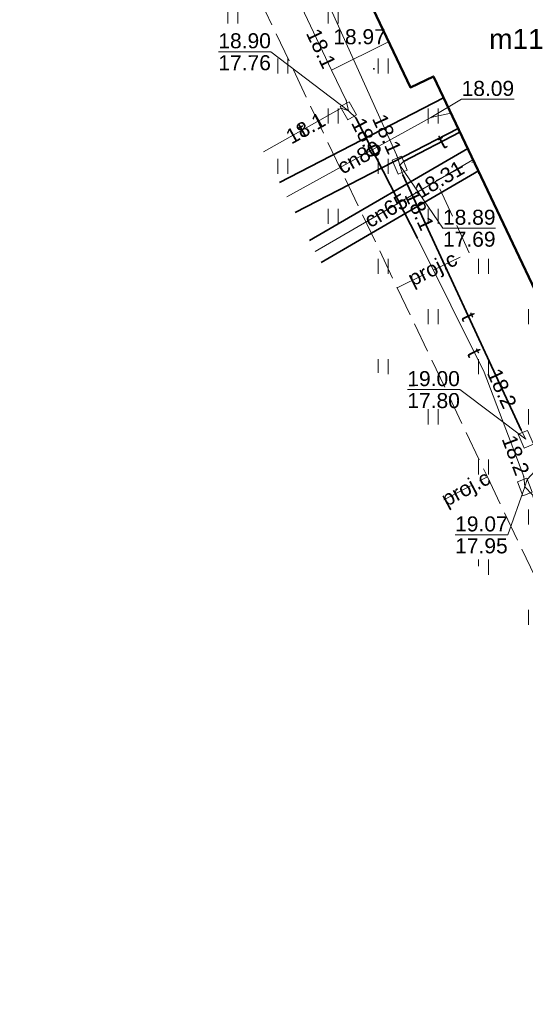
# Model space of a CAD drawing. Extents: x 7395144 to 7395446, y 6007497 to 6007827.
# Tile 24 of 62: x 7395167 to 7395192, y 6007619 to 6007668. Entities that reach past the tile are written whole.
import ezdxf
from ezdxf.enums import TextEntityAlignment as Align

# ---------------------------------------------------------------- set-up
doc = ezdxf.new("R2010")
doc.units = 0
doc.header["$PDSIZE"] = 0.75
doc.linetypes.add('PRZER2-1', pattern=[3, 2, -1])
doc.linetypes.add('PRZER3-1', pattern=[4, 3, -1])
doc.layers.get('0').update_dxf_attribs({"linetype": 'CONTINUOUS', "lineweight": 13})
for name, color, linetype, lineweight in [('GESBZO', 7, 'CONTINUOUS', 50), ('GESBZO_O', 7, 'CONTINUOUS', 50), ('GSPWPS', 7, 'CONTINUOUS', 13), ('GSPWPS_O', 7, 'CONTINUOUS', 13), ('GSSUTR', 7, 'PRZER2-1', 18), ('GULLOB', 7, 'CONTINUOUS', 35), ('GUPIKP', 7, 'CONTINUOUS', 18), ('GUPPRZ', 7, 'CONTINUOUS', 18), ('GUPPRZ_O', 7, 'CONTINUOUS', 18)]:
    doc.layers.add(name, color=color, linetype=linetype, lineweight=lineweight)
for name, color, linetype, lineweight, true_color in [('GULCPR', 7, 'CONTINUOUS', 18, 0xd200d2), ('GULCPR_O', 7, 'CONTINUOUS', 18, 0xd200d2), ('GULTPR', 7, 'CONTINUOUS', 18, 0xff9100), ('GULTPR_O', 7, 'CONTINUOUS', 18, 0xff9100)]:
    doc.layers.add(name, color=color, linetype=linetype, lineweight=lineweight, true_color=true_color)
doc.styles.add('GEO-INFO', font='arial.ttf')

# ---------------------------------------------------------------- blocks, each defined once
blk = doc.blocks.new('KOLO')
blk.add_hatch(color=0).paths.add_polyline_path([(-0.5, 0), (-0.482963, -0.12941), (-0.433013, -0.25), (-0.353553, -0.353553), (-0.25, -0.433013), (-0.12941, -0.482963), (0, -0.5), (0.12941, -0.482963), (0.25, -0.433013), (0.353553, -0.353553), (0.433013, -0.25), (0.482963, -0.12941), (0.5, 0), (0.482963, 0.12941), (0.433013, 0.25), (0.353553, 0.353553), (0.25, 0.433013), (0.12941, 0.482963), (0, 0.5), (-0.12941, 0.482963), (-0.25, 0.433013), (-0.353553, 0.353553), (-0.433013, 0.25), (-0.482963, 0.12941)])
blk = doc.blocks.new('POINT')
at = {"color": 0}
blk.add_point((0, 0), dxfattribs=at)
blk = doc.blocks.new('PROSTOKAT1_5-1_PELNY')
at = {"color": 0}
blk.add_lwpolyline([(0.75, -0.5), (-0.75, -0.5), (-0.75, 0.5), (0.75, 0.5)], close=True, dxfattribs=at)

msp = doc.modelspace()

# ---------------------------------------------------------------- hatches: boundary and pattern name
at = {"layer": 'GSSUTR', "linetype": 'Continuous', "lineweight": 18}
h = msp.add_hatch(dxfattribs=at)
h.set_pattern_fill('PTTU04', scale=0.5, style=0)
h.set_pattern_definition([(90, (7390000, 6000000), (-2.5, 2.5), [0.75, -4.25]), (90, (7390000.5, 6000000), (-2.5, 2.5), [0.75, -4.25])])
h.paths.add_polyline_path([(7395220.12, 6007654.21), (7395218.571, 6007654.761), (7395211.67, 6007650.9), (7395208.322, 6007649.326), (7395209.58, 6007646.89), (7395208.862, 6007646.491), (7395209.56, 6007645.01), (7395210.63, 6007645.51), (7395212.33, 6007641.91), (7395200.05, 6007636.13), (7395198.44, 6007639.5), (7395200.66, 6007640.55), (7395199.65, 6007642.57), (7395197.48, 6007641.53), (7395195.84, 6007644.96), (7395196.96, 6007645.5), (7395187.76, 6007664.86), (7395186.61, 6007664.31), (7395179.3, 6007679.67), (7395180.42, 6007680.21), (7395175.77, 6007689.99), (7395180.1, 6007692.08), (7395178.52, 6007695.42), (7395182.04, 6007696.98), (7395183.14, 6007694.75), (7395185.863, 6007696.141), (7395184.53, 6007697.775), (7395182.159, 6007700.284), (7395180.15, 6007702.302), (7395177.874, 6007700.266), (7395176.131, 6007698.487), (7395174.019, 6007696.308), (7395171.626, 6007694.105), (7395169.89, 6007692.122), (7395168.635, 6007690.936), (7395167.117, 6007689.392), (7395169.823, 6007682.722), (7395172.695, 6007675.63), (7395173.662, 6007673.094), (7395174.666, 6007670.683), (7395175.33, 6007669.017), (7395175.834, 6007667.756), (7395195.307, 6007630.198), (7395224.1, 6007646.53)], flags=0)

# ---------------------------------------------------------------- linework, layer by layer
at = {"layer": 'GESBZO', "color": 7, "linetype": 'Continuous', "lineweight": 50, "elevation": 10.18}
msp.add_lwpolyline([(7395196.96, 6007645.5), (7395187.76, 6007664.86), (7395186.61, 6007664.31), (7395179.3, 6007679.67)], dxfattribs=at)
at = {"layer": 'GSSUTR', "color": 7, "linetype": 'PRZER2-1', "lineweight": 18, "ltscale": 0.5, "elevation": 10.1}
msp.add_lwpolyline([(7395179.3, 6007679.67), (7395186.61, 6007664.31), (7395187.76, 6007664.86), (7395196.96, 6007645.5), (7395195.84, 6007644.96), (7395197.48, 6007641.53), (7395199.65, 6007642.57), (7395200.66, 6007640.55), (7395198.44, 6007639.5), (7395200.05, 6007636.13), (7395212.33, 6007641.91), (7395210.63, 6007645.51), (7395209.56, 6007645.01), (7395208.862, 6007646.491), (7395209.58, 6007646.89), (7395208.322, 6007649.326), (7395211.67, 6007650.9), (7395218.571, 6007654.761), (7395220.12, 6007654.21), (7395224.1, 6007646.53), (7395195.307, 6007630.198)], dxfattribs=at)
at = {"layer": 'GULCPR', "color": 212, "linetype": 'PRZER3-1', "lineweight": 18, "ltscale": 0.5, "true_color": 0xd200d2, "elevation": 10.14}
for points in [[(7395178.634, 6007683.966), (7395173.023, 6007681.425), (7395185.956, 6007654.314), (7395190.452, 6007644.89), (7395200.138, 6007624.587), (7395206.192, 6007628.173), (7395210.754, 6007618.983), (7395228.307, 6007583.624), (7395233.082, 6007574.006), (7395255.296, 6007529.257), (7395260.792, 6007532.846), (7395263.582, 6007528.663), (7395271.384, 6007527.775), (7395272.212, 6007534.224), (7395294.629, 6007530.743), (7395314.81, 6007527.608), (7395317.45, 6007527.198), (7395316.341, 6007520.072), (7395367.887, 6007513.536), (7395380.072, 6007511.986), (7395416.124, 6007507.539)], [(7395178.634, 6007683.966), (7395173.023, 6007681.425), (7395185.956, 6007654.314), (7395190.452, 6007644.89), (7395200.138, 6007624.587), (7395206.192, 6007628.173), (7395210.754, 6007618.983), (7395228.307, 6007583.624), (7395233.082, 6007574.006), (7395255.296, 6007529.257), (7395260.792, 6007532.846), (7395263.582, 6007528.663), (7395271.384, 6007527.775), (7395272.212, 6007534.224), (7395294.629, 6007530.743), (7395314.81, 6007527.608), (7395317.45, 6007527.198), (7395316.341, 6007520.072), (7395367.887, 6007513.536), (7395380.072, 6007511.986), (7395416.124, 6007507.539)], [(7395185.956, 6007654.314), (7395189.55, 6007656.065), (7395187.894, 6007659.658), (7395189.776, 6007660.617)], [(7395185.956, 6007654.314), (7395189.55, 6007656.065), (7395187.894, 6007659.658), (7395189.776, 6007660.617)], [(7395188.288, 6007643.735), (7395190.452, 6007644.89)], [(7395188.288, 6007643.735), (7395190.452, 6007644.89)]]:
    msp.add_lwpolyline(points, dxfattribs=at)
at = {"layer": 'GULCPR', "color": 212, "linetype": 'Continuous', "lineweight": 18, "true_color": 0xd200d2, "elevation": 10.14}
for points in [[(7395180.451, 6007658.851), (7395187.636, 6007662.803), (7395188.632, 6007663.026)], [(7395189.734, 6007660.699), (7395188.924, 6007660.228), (7395181.868, 6007656.119)]]:
    msp.add_lwpolyline(points, dxfattribs=at)
at = {"layer": 'GULLOB', "color": 7, "linetype": 'Continuous', "lineweight": 35, "elevation": 10.12}
for points in [[(7395180.085, 6007659.558), (7395188.271, 6007663.785)], [(7395183.893, 6007662.783), (7395186.96, 6007656.792)], [(7395188.993, 6007662.266), (7395180.86, 6007658.063)], [(7395186.275, 6007660.615), (7395189.086, 6007662.069)], [(7395189.471, 6007661.259), (7395181.584, 6007656.667)], [(7395182.152, 6007655.57), (7395190.002, 6007660.142)], [(7395192.145, 6007647.207), (7395186.242, 6007659.954)]]:
    msp.add_lwpolyline(points, dxfattribs=at)
at = {"layer": 'GULTPR', "color": 30, "linetype": 'Continuous', "lineweight": 18, "true_color": 0xff9100, "elevation": 10.14}
for points in [[(7395176.149, 6007679.325), (7395176.526, 6007678.165), (7395182.674, 6007665.167)], [(7395186.082, 6007660.429), (7395185.93, 6007660.908), (7395179.1, 6007676.076), (7395178.872, 6007676.522)], [(7395185.526, 6007666.588), (7395182.674, 6007665.167)], [(7395182.674, 6007665.167), (7395183.41, 6007663.657), (7395183.517, 6007663.144)], [(7395183.517, 6007663.144), (7395183.158, 6007663.273), (7395179.284, 6007661.103)], [(7395183.517, 6007663.144), (7395183.893, 6007662.783), (7395186.96, 6007656.792), (7395190.298, 6007650.103), (7395192.269, 6007644.897), (7395192.321, 6007644.379)], [(7395186.082, 6007660.429), (7395186.275, 6007660.615), (7395189.086, 6007662.069)], [(7395192.372, 6007646.759), (7395192.145, 6007647.207), (7395186.242, 6007659.954), (7395186.082, 6007660.429)], [(7395195.66, 6007648.236), (7395192.441, 6007644.756), (7395192.321, 6007644.379)], [(7395197.53, 6007632.738), (7395197.121, 6007632.783), (7395194.443, 6007637.819), (7395192.696, 6007643.99), (7395192.321, 6007644.379)]]:
    msp.add_lwpolyline(points, dxfattribs=at)
at = {"layer": 'GUPPRZ_O', "color": 30, "linetype": 'Continuous', "lineweight": 9, "true_color": 0xff9100, "elevation": 10.8, "flags": 128}
for points in [[(7395177.029, 6007666.086), (7395179.65, 6007666.088), (7395183.517, 6007663.144)], [(7395177.029, 6007666.086), (7395179.65, 6007666.088)], [(7395190.859, 6007657.286), (7395188.238, 6007657.283), (7395186.082, 6007660.429)], [(7395188.238, 6007657.283), (7395190.859, 6007657.286)], [(7395186.459, 6007649.234), (7395189.079, 6007649.236), (7395192.372, 6007646.759)], [(7395186.459, 6007649.234), (7395189.079, 6007649.236)], [(7395188.845, 6007641.988), (7395191.466, 6007641.99), (7395192.321, 6007644.379)], [(7395188.845, 6007641.988), (7395191.466, 6007641.99)]]:
    msp.add_lwpolyline(points, dxfattribs=at)
at = {"layer": 'GUPPRZ_O', "color": 212, "linetype": 'Continuous', "lineweight": 9, "true_color": 0xd200d2, "elevation": 10.8, "flags": 128}
msp.add_lwpolyline([(7395191.788, 6007663.719), (7395189.167, 6007663.717), (7395187.636, 6007662.803)], dxfattribs=at)

# ---------------------------------------------------------------- block references
at = {"layer": 'GSPWPS', "color": 7, "lineweight": 13, "xscale": 0.09, "yscale": 0.09}
msp.add_blockref('KOLO', (7395184.793, 6007665.233, 10.08), dxfattribs=at)
at = {"layer": 'GUPIKP', "color": 30, "lineweight": 18, "true_color": 0xff9100, "xscale": 0.5, "yscale": 0.5}
for p, rotation in [((7395183.517, 6007663.144, 10.16), 299.31209582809), ((7395186.082, 6007660.429, 10.16), 293.0095660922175), ((7395192.372, 6007646.759, 10.16), 293.0095660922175), ((7395192.321, 6007644.379, 10.16), 291.8636515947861)]:
    msp.add_blockref('PROSTOKAT1_5-1_PELNY', p, dxfattribs=dict(at, rotation=rotation))
at = {"layer": 'GUPPRZ', "color": 30, "lineweight": 18, "true_color": 0xff9100}
for p in [(7395183.41, 6007663.657, 10.16), (7395183.158, 6007663.273, 10.16), (7395183.517, 6007663.144, 10.16), (7395183.893, 6007662.783, 10.16), (7395185.93, 6007660.908, 10.16), (7395186.082, 6007660.429, 10.16), (7395186.242, 6007659.954, 10.16), (7395192.145, 6007647.207, 10.16), (7395192.269, 6007644.897, 10.16), (7395192.321, 6007644.379, 10.16)]:
    msp.add_blockref('POINT', p, dxfattribs=at)
at = {"layer": 'GUPPRZ', "color": 212, "lineweight": 18, "true_color": 0xd200d2}
for p in [(7395187.636, 6007662.803, 10.16), (7395188.924, 6007660.228, 10.16)]:
    msp.add_blockref('POINT', p, dxfattribs=at)

# ---------------------------------------------------------------- texts
at = {"layer": 'GESBZO_O', "color": 7, "linetype": 'Continuous', "lineweight": 0, "style": 'GEO-INFO'}
msp.add_text('m11', height=1, rotation=0.0456, dxfattribs=at).set_placement((7395191.903, 6007666.725, 10.8), align=Align.MIDDLE)
at = {"layer": 'GSPWPS_O', "color": 7, "linetype": 'Continuous', "lineweight": 0, "style": 'GEO-INFO'}
msp.add_text('18.97', height=0.75, rotation=0.0456, dxfattribs=at).set_placement((7395184.074, 6007666.838, 10.8), align=Align.MIDDLE)
at = {"layer": 'GULCPR_O', "color": 212, "linetype": 'Continuous', "lineweight": 0, "true_color": 0xd200d2, "style": 'GEO-INFO'}
for s, rotation, p in [('cn80', 28.8099, (7395184.044, 6007660.827, 10.8)), ('cn65', 30.2138, (7395185.396, 6007658.173, 10.8)), ('proj.c', 28.0726, (7395189.37, 6007644.313, 10.8)), ('proj.c', 28.0726, (7395189.37, 6007644.313, 10.8))]:
    msp.add_text(s, height=0.75, rotation=rotation, dxfattribs=at).set_placement(p, align=Align.MIDDLE_CENTER)
msp.add_text('proj.c', height=0.75, rotation=25.9778, dxfattribs=at).set_placement((7395187.753, 6007655.189, 10.8), align=Align.MIDDLE)
msp.add_text('proj.c', height=0.75, rotation=25.9778, dxfattribs=at).set_placement((7395187.753, 6007655.189, 10.8), align=Align.MIDDLE)
at = {"layer": 'GULTPR_O', "color": 30, "linetype": 'Continuous', "lineweight": 0, "true_color": 0xff9100, "style": 'GEO-INFO'}
msp.add_text('t', height=0.75, rotation=29.255, dxfattribs=at).set_placement((7395181.221, 6007662.188, 10.8), align=Align.MIDDLE_CENTER)
for rotation, p in [(27.5476, (7395188.186, 6007661.603, 10.8)), (294.7284, (7395189.516, 6007652.885, 10.8)), (296.4473, (7395189.807, 6007651.089, 10.8))]:
    msp.add_text('t', height=0.75, rotation=rotation, dxfattribs=at).set_placement(p, align=Align.MIDDLE)
at = {"layer": 'GUPPRZ_O', "color": 30, "linetype": 'Continuous', "lineweight": 0, "true_color": 0xff9100, "style": 'GEO-INFO'}
for s, p in [('18.90', (7395177.029, 6007666.259, 10.8)), ('17.76', (7395177.03, 6007665.164, 10.8)), ('18.89', (7395188.238, 6007657.456, 10.8)), ('17.69', (7395188.239, 6007656.361, 10.8)), ('19.00', (7395186.458, 6007649.406, 10.8)), ('17.80', (7395186.459, 6007648.311, 10.8)), ('19.07', (7395188.845, 6007642.16, 10.8)), ('17.95', (7395188.846, 6007641.065, 10.8))]:
    msp.add_text(s, height=0.75, rotation=0.0456, dxfattribs=at).set_placement(p)
for s, rotation, p in [('18.1', 295.314, (7395182.162, 6007666.249, 10.8)), ('18.1', 29.255, (7395181.379, 6007662.277, 10.8)), ('18.0', 297.1095, (7395184.431, 6007661.803, 10.8)), ('18.1', 294.2416, (7395185.445, 6007661.984, 10.8)), ('18.1', 294.7284, (7395187.066, 6007658.176, 10.8)), ('18.2', 294.7284, (7395191.181, 6007649.291, 10.8)), ('18.2', 290.7177, (7395191.866, 6007645.96, 10.8))]:
    msp.add_text(s, height=0.75, rotation=rotation, dxfattribs=at).set_placement(p, align=Align.MIDDLE)
at = {"layer": 'GUPPRZ_O', "color": 212, "linetype": 'Continuous', "lineweight": 0, "true_color": 0xd200d2, "style": 'GEO-INFO'}
msp.add_text('18.09', height=0.75, rotation=0.0456, dxfattribs=at).set_placement((7395190.477, 6007664.26, 10.8), align=Align.MIDDLE_CENTER)
msp.add_text('18.31', height=0.75, rotation=30.2138, dxfattribs=at).set_placement((7395188.059, 6007659.724, 10.8), align=Align.MIDDLE)

doc.saveas('drawing.dxf')
